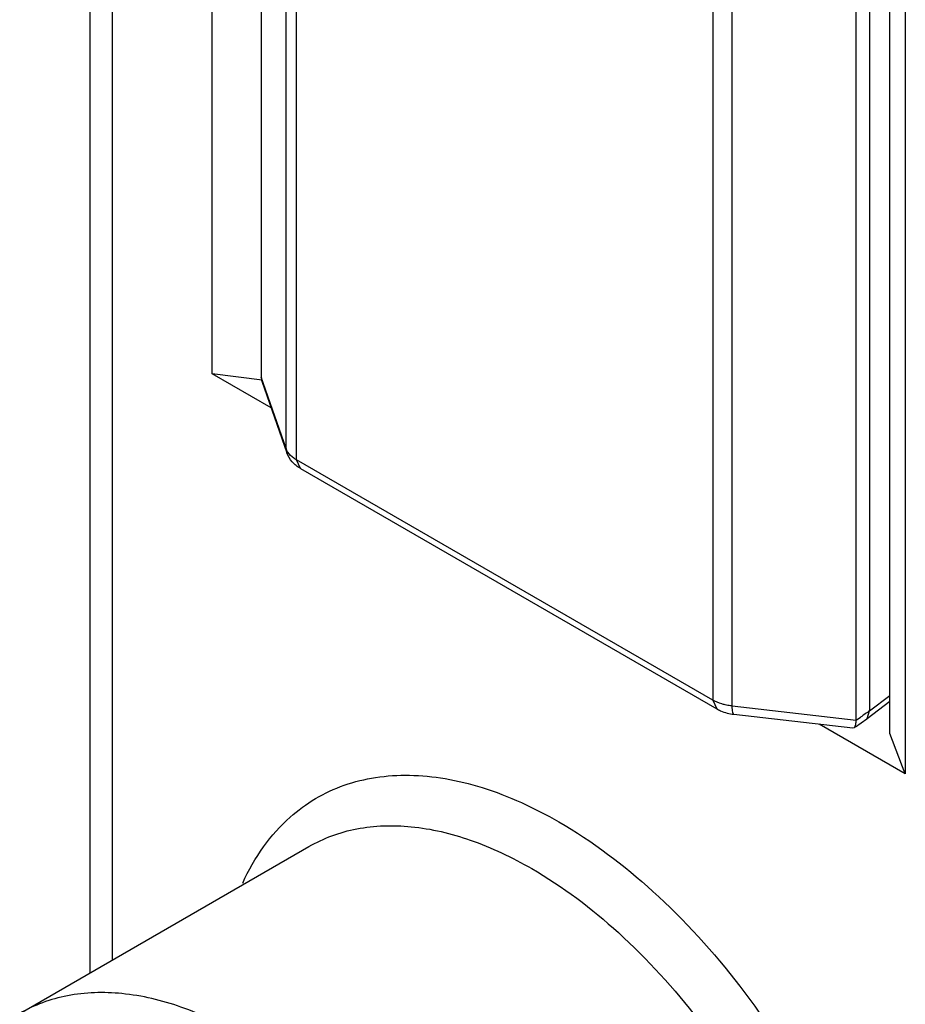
# Model space of a CAD drawing. Header units: millimetres. Extents: x 46 to 113, y 17 to 206.
# Tile 4 of 9: x 66 to 89, y 68 to 94. Entities that reach past the tile are written whole.
import ezdxf

# ---------------------------------------------------------------- set-up
doc = ezdxf.new("R2010")
doc.units = ezdxf.units.MM
doc.header["$LTSCALE"] = 14.498882
doc.layers.get('0').update_dxf_attribs({"linetype": 'CONTINUOUS'})

msp = doc.modelspace()

# ---------------------------------------------------------------- linework, layer by layer
at = {"color": 7}
for p, q in [((67.368, 69.267), (67.368, 191.61)), ((67.953, 69.605), (67.953, 190.793)), ((70.555, 84.942), (70.555, 161.445)), ((71.842, 158.693), (71.842, 84.852)), ((72.49, 82.983), (72.49, 158.454)), ((72.764, 82.688), (72.764, 158.119)), ((88.283, 75.524), (88.283, 152.082)), ((83.649, 151.834), (83.649, 76.403)), ((84.16, 76.245), (84.16, 151.717)), ((88.686, 150.978), (88.686, 74.475)), ((87.752, 150.258), (87.752, 76.118)), ((87.399, 75.871), (87.399, 149.711)), ((71.861, 84.775), (70.555, 84.942)), ((72.101, 84.05), (70.555, 84.942)), ((72.49, 82.983), (71.842, 84.852)), ((71.858, 84.752), (72.508, 82.876)), ((72.49, 82.983), (72.508, 82.876)), ((83.649, 76.403), (72.764, 82.688)), ((72.867, 82.459), (72.764, 82.688)), ((72.867, 82.459), (83.753, 76.174)), ((83.649, 76.403), (83.753, 76.174)), ((87.688, 75.917), (88.283, 76.374)), ((87.752, 76.118), (88.283, 76.526)), ((87.399, 75.871), (84.16, 76.245)), ((84.201, 76.031), (87.312, 75.672)), ((87.688, 75.917), (87.752, 76.119)), ((88.686, 74.475), (86.437, 75.773)), ((87.386, 75.705), (87.683, 75.913)), ((87.399, 75.873), (87.517, 75.956)), ((87.683, 75.913), (87.688, 75.917)), ((87.312, 75.672), (87.35, 75.681)), ((88.686, 74.475), (88.283, 75.524)), ((65.523, 68.201), (73.089, 72.57))]:
    msp.add_line(p, q, dxfattribs=at)
msp.add_arc((116.823, 33.964), 51.207, 124.5903, 124.9106, dxfattribs=at)
msp.add_ellipse((72.267, 85.098), major_axis=(0.349, 0.435), ratio=0.558715, start_param=-3.749899, end_param=-3.479339, dxfattribs=at)
for points, knots in [([(72.536, 82.891), (72.531, 82.898), (72.513, 82.927), (72.498, 82.959), (72.49, 82.983)], [0, 0, 0, 0, 0.257763, 1, 1, 1, 1]), ([(72.867, 82.459), (72.786, 82.505), (72.637, 82.623), (72.538, 82.788), (72.508, 82.876)], [0, 0, 0, 0, 0.500796, 1, 1, 1, 1]), ([(72.764, 82.688), (72.739, 82.702), (72.653, 82.757), (72.577, 82.829), (72.536, 82.891)], [0, 0, 0, 0, 0.273405, 1, 1, 1, 1]), ([(83.973, 76.278), (83.944, 76.285), (83.832, 76.316), (83.723, 76.36), (83.649, 76.403)], [0, 0, 0, 0, 0.263971, 1, 1, 1, 1]), ([(84.16, 76.245), (84.144, 76.247), (84.082, 76.255), (84.019, 76.267), (83.973, 76.278)], [0, 0, 0, 0, 0.253225, 1, 1, 1, 1]), ([(83.753, 76.174), (83.786, 76.155), (83.927, 76.084), (84.083, 76.045), (84.201, 76.031)], [0, 0, 0, 0, 0.245446, 1, 1, 1, 1]), ([(84.201, 76.031), (84.193, 76.032), (84.183, 76.047), (84.176, 76.067), (84.167, 76.104), (84.162, 76.164), (84.16, 76.216), (84.16, 76.245)], [0, 0, 0, 0, 0.104396, 0.191366, 0.304461, 0.607747, 1, 1, 1, 1]), ([(87.387, 75.748), (87.389, 75.757), (87.397, 75.797), (87.399, 75.839), (87.399, 75.871)], [0, 0, 0, 0, 0.212576, 1, 1, 1, 1]), ([(87.35, 75.681), (87.355, 75.684), (87.374, 75.702), (87.382, 75.728), (87.387, 75.748)], [0, 0, 0, 0, 0.200093, 1, 1, 1, 1]), ([(72.593, 73.336), (72.799, 73.519), (73.247, 73.847), (74.008, 74.2), (74.841, 74.405), (75.733, 74.46), (76.671, 74.366), (78.011, 74.035), (78.987, 73.583), (79.621, 73.217)], [0, 0, 0, 0, 0.11017, 0.220206, 0.332847, 0.450522, 0.575111, 0.707937, 1, 1, 1, 1]), ([(71.357, 71.613), (71.508, 71.946), (71.859, 72.57), (72.335, 73.107), (72.593, 73.336)], [0, 0, 0, 0, 0.514733, 1, 1, 1, 1]), ([(79.621, 73.217), (80.505, 72.707), (82.227, 71.401), (84.459, 68.937), (86.337, 66.028), (87.722, 62.889), (88.398, 60.203), (88.587, 58.143), (88.552, 56.726), (88.345, 55.425), (87.968, 54.264), (87.424, 53.266), (86.945, 52.711), (86.685, 52.475)], [0, 0, 0, 0, 0.126023, 0.264363, 0.408687, 0.551641, 0.6861, 0.748371, 0.806609, 0.860596, 0.910421, 0.956597, 1, 1, 1, 1]), ([(73.089, 72.57), (73.28, 72.68), (73.685, 72.87), (74.576, 73.116), (75.823, 73.15), (77.385, 72.772), (78.402, 72.288), (78.914, 71.993)], [0, 0, 0, 0, 0.108164, 0.218372, 0.451356, 0.710448, 1, 1, 1, 1]), ([(78.914, 71.993), (79.728, 71.523), (81.313, 70.32), (83.369, 68.05), (85.099, 65.371), (86.375, 62.48), (87.103, 59.588), (87.211, 57.264), (86.948, 55.607), (86.601, 54.537), (86.1, 53.618), (85.659, 53.107), (85.42, 52.89)], [0, 0, 0, 0, 0.126049, 0.264415, 0.408771, 0.551755, 0.686241, 0.806571, 0.860567, 0.910403, 0.956594, 1, 1, 1, 1]), ([(71.348, 67.624), (70.836, 67.92), (69.819, 68.403), (68.257, 68.781), (67.01, 68.748), (66.119, 68.502), (65.714, 68.312), (65.523, 68.201)], [0, 0, 0, 0, 0.289552, 0.548644, 0.781628, 0.891836, 1, 1, 1, 1])]:
    msp.add_open_spline(points, degree=3, knots=knots, dxfattribs=at)

doc.saveas('drawing.dxf')
